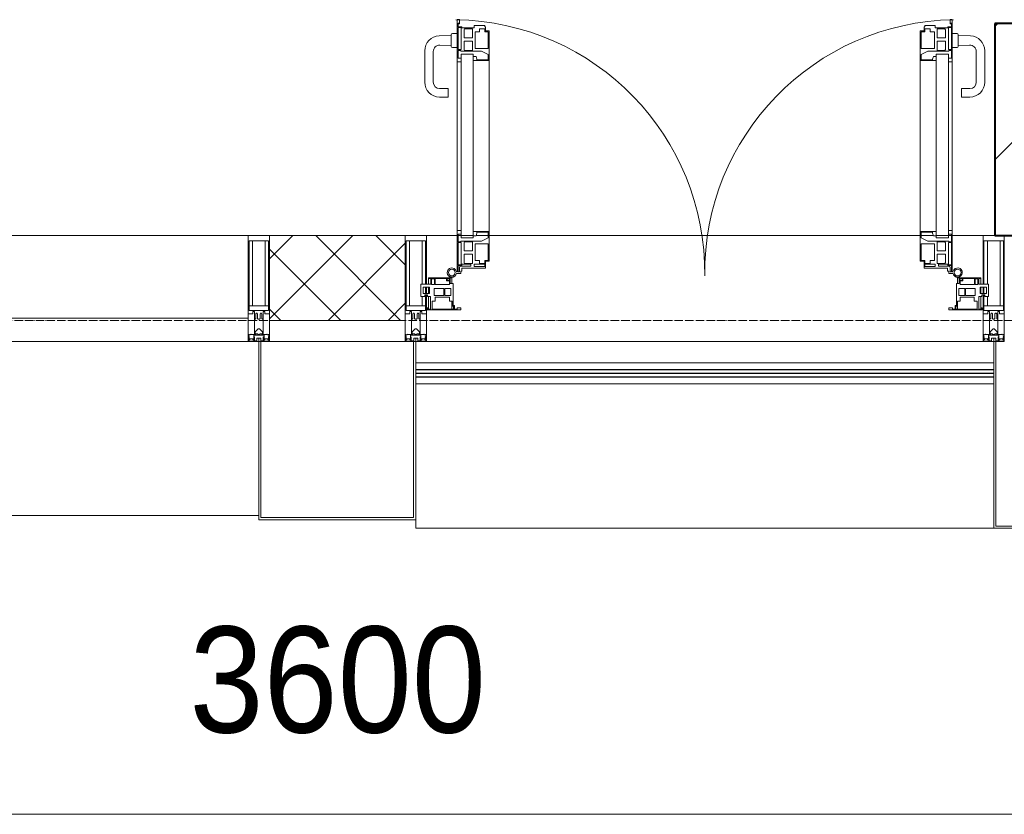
# Model space of a CAD drawing. Header units: millimetres. Extents: x -816133 to 919604, y 87941 to 147341.
# Tile 100 of 201: x -29801 to -27479, y 119409 to 121283. Entities that reach past the tile are written whole.
import ezdxf

# ---------------------------------------------------------------- set-up
doc = ezdxf.new("R2010")
doc.units = ezdxf.units.MM
doc.linetypes.add('ADSK_Линия сетки', pattern=[25, 20, -2.5, 0, -2.5])
for name, color, linetype, lineweight in [('A-010-D_DIM', 7, 'Continuous', 9), ('A-200-M_WALL', 7, 'Continuous', 18), ('A-200-M_WALL_PAT', 7, 'Continuous', 40), ('A-214-M_CURT_WALL', 7, 'Continuous', 18), ('A-215-M_CURT_PANEL', 7, 'Continuous', 18), ('A-280-M_COLUMN', 7, 'Continuous', 18), ('A-325-M_DOOR', 7, 'Continuous', 18), ('S-280-M_COLUMN', 7, 'Continuous', 18), ('Z-030-M_GRID', 7, 'Continuous', 9), ('Z-060-M_DETAIL', 7, 'Continuous', 18), ('Поручни', 252, 'Continuous', 5), ('СС-011-ПОЖ-СИГНАЛИЗАЦИЯ', 1, 'Continuous', 30)]:
    doc.layers.add(name, color=color, linetype=linetype, lineweight=lineweight)
doc.styles.add('Arial_3', font='arial.ttf', dxfattribs={"width": 0.9, "height": 500})

# ---------------------------------------------------------------- blocks, each defined once
blk = doc.blocks.new('10эт')
at = {"layer": 'S-280-M_COLUMN', "lineweight": 9}
h = blk.add_hatch(dxfattribs=at)
h.set_pattern_fill('FP_22', color=9, style=0, pattern_type=2)
h.set_pattern_definition([(45, (221501.7, 104051.05), (-314.309, 314.309), []), (45, (221816.03, 104051.05), (-314.309, 314.309), [555.625, -111.125, 3.353, -107.772])])
h.paths.add_polyline_path([(333301.7, 119651.1), (333301.7, 120151.1), (332801.7, 120151.1), (332801.7, 119651.1), (332990.5, 119651.1)])
at = {"layer": 'A-010-D_DIM', "color": 9, "lineweight": 20}
for p, q in [((329151.7, 118286.6), (333351.7, 118286.6)), ((332751.7, 118286.6), (336951.7, 118286.6))]:
    blk.add_line(p, q, dxfattribs=at)
at = {"layer": 'A-200-M_WALL', "color": 9, "lineweight": 9}
for p, q in [((331411.7, 119651.1), (331091.7, 119651.1)), ((331091.7, 119651.1), (331091.7, 119451.1)), ((331411.7, 119451.1), (331411.7, 119651.1)), ((331091.7, 119451.1), (331411.7, 119451.1))]:
    blk.add_line(p, q, dxfattribs=at)
at = {"layer": 'A-200-M_WALL_PAT', "color": 9, "linetype": 'Continuous', "lineweight": 5}
for p, q in [((331091.7, 119595.8), (331146.9, 119651.1)), ((331091.7, 119454.4), (331288.3, 119651.1)), ((331401, 119451.1), (331201, 119651.1)), ((331411.7, 119581.8), (331342.5, 119651.1)), ((331229.8, 119451.1), (331411.7, 119633)), ((331259.6, 119451.1), (331091.7, 119619)), ((331371.2, 119451.1), (331411.7, 119491.6)), ((331118.2, 119451.1), (331091.7, 119477.5))]:
    blk.add_line(p, q, dxfattribs=at)
at = {"layer": 'A-214-M_CURT_WALL', "color": 9, "lineweight": 5}
for p, q in [((331041.7, 119651.1), (329729.2, 119651.1)), ((331534.3, 119651.1), (331461.7, 119651.1)), ((331572, 119651.1), (331536.4, 119651.1)), ((331607.4, 119651.1), (331578.8, 119651.1)), ((332626.2, 119651.1), (331609.7, 119651.1)), ((332657.1, 119651.1), (332628.5, 119651.1)), ((332699.6, 119651.1), (332663.9, 119651.1)), ((332774.2, 119651.1), (332701.7, 119651.1)), ((332774.2, 119401.1), (331461.7, 119401.1))]:
    blk.add_line(p, q, dxfattribs=at)
at = {"layer": 'A-214-M_CURT_WALL', "color": 9, "lineweight": 5, "extrusion": (0, 0, -1)}
for p, q in [((331041.7, 119651.1), (331041.7, 119401.1)), ((331091.7, 119651.1), (331041.7, 119651.1)), ((331091.7, 119401.1), (331091.7, 119651.1)), ((331411.7, 119651.1), (331411.7, 119401.1)), ((331461.7, 119651.1), (331411.7, 119651.1)), ((331461.7, 119536.2), (331461.7, 119651.1)), ((332774.2, 119651.1), (332774.2, 119536.2)), ((332801.7, 119651.1), (332774.2, 119651.1)), ((332824.2, 119401.1), (332824.2, 119651.1)), ((331461.7, 119514.4), (331461.7, 119529.4)), ((332774.2, 119529.4), (332774.2, 119514.4)), ((331461.7, 119401.1), (331461.7, 119511.2)), ((332774.2, 119511.2), (332774.2, 119401.1)), ((331041.7, 119401.1), (331066.7, 119401.1)), ((331071.7, 119401.1), (331091.7, 119401.1)), ((331411.7, 119401.1), (331431.7, 119401.1)), ((331436.7, 119401.1), (331461.7, 119401.1)), ((332774.2, 119401.1), (332799.2, 119401.1)), ((332804.2, 119401.1), (332824.2, 119401.1))]:
    blk.add_line(p, q, dxfattribs=at)
at = {"layer": 'A-215-M_CURT_PANEL', "color": 9, "lineweight": 5}
for p, q in [((331472.1, 119536.2), (331448.7, 119536.2)), ((331448.7, 119536.2), (331448.7, 119507.7)), ((331453.8, 119514.4), (331453.8, 119529.4)), ((331453.8, 119529.4), (331468.8, 119529.4)), ((331517.7, 119551.1), (331466.7, 119551.1)), ((331466.7, 119551.1), (331466.7, 119549.6)), ((331466.7, 119549.6), (331472.1, 119549.6)), ((331466.7, 119549.6), (331466.7, 119536.2)), ((331466.7, 119529.4), (331466.7, 119514.4)), ((331468.8, 119529.4), (331468.8, 119514.4)), ((331472.1, 119549.6), (331472.1, 119536.2)), ((331473.7, 119535.6), (331473.7, 119549.3)), ((331473.7, 119549.3), (331480.7, 119549.3)), ((331480.7, 119535.6), (331473.7, 119535.6)), ((331480.7, 119549.3), (331480.7, 119535.6)), ((331482.1, 119535.3), (331482.1, 119549.5)), ((331482.1, 119549.5), (331509.1, 119549.5)), ((331516.1, 119535.3), (331482.1, 119535.3)), ((331509.1, 119549.5), (331509.1, 119543.9)), ((331509.1, 119543.9), (331516.1, 119543.9)), ((331510.4, 119549.8), (331516.4, 119549.8)), ((331510.4, 119545.5), (331510.4, 119549.8)), ((331516.4, 119545.5), (331510.4, 119545.5)), ((331516.1, 119543.9), (331516.1, 119535.3)), ((331516.4, 119549.8), (331516.4, 119545.5)), ((331517.7, 119537.6), (331517.7, 119551.1)), ((331521.7, 119551.1), (331517.7, 119551.1)), ((331524.7, 119537.6), (331517.7, 119537.6)), ((331521.7, 119537.6), (331521.7, 119551.1)), ((331524.7, 119485.9), (331524.7, 119537.6)), ((332718.2, 119537.6), (332711.2, 119537.6)), ((332711.2, 119537.6), (332711.2, 119485.9)), ((332714.2, 119551.1), (332714.2, 119537.6)), ((332718.2, 119551.1), (332714.2, 119551.1)), ((332769.2, 119551.1), (332718.2, 119551.1)), ((332718.2, 119551.1), (332718.2, 119537.6)), ((332719.5, 119545.5), (332719.5, 119549.8)), ((332719.5, 119549.8), (332725.5, 119549.8)), ((332725.5, 119545.5), (332719.5, 119545.5)), ((332719.8, 119535.3), (332719.8, 119543.9)), ((332719.8, 119543.9), (332726.8, 119543.9)), ((332753.8, 119535.3), (332719.8, 119535.3)), ((332725.5, 119549.8), (332725.5, 119545.5)), ((332726.8, 119543.9), (332726.8, 119549.5)), ((332726.8, 119549.5), (332753.8, 119549.5)), ((332753.8, 119549.5), (332753.8, 119535.3)), ((332755.2, 119549.3), (332762.2, 119549.3)), ((332755.2, 119535.6), (332755.2, 119549.3)), ((332762.2, 119535.6), (332755.2, 119535.6)), ((332762.2, 119549.3), (332762.2, 119535.6)), ((332763.8, 119536.2), (332763.8, 119549.6)), ((332763.8, 119549.6), (332769.2, 119549.6)), ((332787.2, 119536.2), (332763.8, 119536.2)), ((332767.1, 119529.4), (332782.1, 119529.4)), ((332767.1, 119514.4), (332767.1, 119529.4)), ((332769.2, 119549.6), (332769.2, 119551.1)), ((332769.2, 119536.2), (332769.2, 119549.6)), ((332769.2, 119514.4), (332769.2, 119529.4)), ((332782.1, 119529.4), (332782.1, 119514.4)), ((332787.2, 119507.7), (332787.2, 119536.2)), ((331448.7, 119507.7), (331457.7, 119507.7)), ((331468.8, 119514.4), (331453.8, 119514.4)), ((331457.7, 119507.7), (331457.7, 119511.2)), ((331457.7, 119511.2), (331464.7, 119511.2)), ((331464.7, 119511.2), (331464.7, 119507.7)), ((331464.7, 119507.7), (331471.7, 119507.7)), ((331466.7, 119507.7), (331466.7, 119477.8)), ((331471.7, 119507.7), (331471.7, 119477.8)), ((331480.1, 119509.8), (331480.1, 119526)), ((331480.1, 119526), (331502.8, 119526)), ((331502.8, 119509.8), (331480.1, 119509.8)), ((331482.7, 119496.6), (331482.7, 119506)), ((331482.7, 119506), (331515.9, 119506)), ((331502.8, 119526), (331502.8, 119509.8)), ((331505, 119509.8), (331505, 119526)), ((331505, 119526), (331519.3, 119526)), ((331519.3, 119509.8), (331505, 119509.8)), ((331515.9, 119506), (331515.9, 119496.6)), ((331519.3, 119526), (331519.3, 119509.8)), ((332716.7, 119526), (332730.9, 119526)), ((332716.7, 119509.8), (332716.7, 119526)), ((332730.9, 119509.8), (332716.7, 119509.8)), ((332720, 119496.6), (332720, 119506)), ((332720, 119506), (332753.2, 119506)), ((332730.9, 119526), (332730.9, 119509.8)), ((332733.1, 119526), (332755.8, 119526)), ((332733.1, 119509.8), (332733.1, 119526)), ((332755.8, 119509.8), (332733.1, 119509.8)), ((332753.2, 119506), (332753.2, 119496.6)), ((332755.8, 119526), (332755.8, 119509.8)), ((332764.2, 119477.8), (332764.2, 119507.7)), ((332764.2, 119507.7), (332771.2, 119507.7)), ((332782.1, 119514.4), (332767.1, 119514.4)), ((332769.2, 119477.8), (332769.2, 119507.7)), ((332771.2, 119507.7), (332771.2, 119511.2)), ((332771.2, 119511.2), (332778.2, 119511.2)), ((332778.2, 119511.2), (332778.2, 119507.7)), ((332778.2, 119507.7), (332787.2, 119507.7)), ((331475.5, 119477.4), (331475.5, 119496.6)), ((331475.5, 119496.6), (331482.7, 119496.6)), ((331515.9, 119496.6), (331522.2, 119496.6)), ((331521.7, 119477.2), (331521.7, 119496.6)), ((331522.2, 119496.6), (331522.2, 119490.1)), ((331522.2, 119490.1), (331523, 119489.3)), ((331523, 119489.3), (331523, 119484.2)), ((331523, 119484.2), (331526, 119484.2)), ((331527.7, 119485.9), (331524.7, 119485.9)), ((331526, 119484.2), (331526, 119477.4)), ((331527.7, 119477.6), (331527.7, 119485.9)), ((332711.2, 119485.9), (332708.2, 119485.9)), ((332708.2, 119485.9), (332708.2, 119477.6)), ((332709.9, 119477.4), (332709.9, 119484.2)), ((332709.9, 119484.2), (332712.9, 119484.2)), ((332712.9, 119489.3), (332713.7, 119490.1)), ((332712.9, 119484.2), (332712.9, 119489.3)), ((332713.7, 119490.1), (332713.7, 119496.6)), ((332713.7, 119496.6), (332720, 119496.6)), ((332714.2, 119496.6), (332714.2, 119477.2)), ((332753.2, 119496.6), (332760.4, 119496.6)), ((332760.4, 119496.6), (332760.4, 119477.4)), ((331465.2, 119480.5), (331463.7, 119480.5)), ((331463.7, 119480.5), (331463.7, 119475.6)), ((331463.7, 119475.6), (331542.7, 119475.6)), ((331465.2, 119477.8), (331465.2, 119480.5)), ((331471.7, 119477.8), (331465.2, 119477.8)), ((331526, 119477.4), (331475.5, 119477.4)), ((331534.1, 119477.6), (331527.7, 119477.6)), ((331542.7, 119480.6), (331534.1, 119480.6)), ((331534.1, 119480.6), (331534.1, 119477.6)), ((331542.7, 119475.6), (331542.7, 119480.6)), ((332701.8, 119480.6), (332693.2, 119480.6)), ((332693.2, 119480.6), (332693.2, 119475.6)), ((332693.2, 119475.6), (332772.2, 119475.6)), ((332701.8, 119477.6), (332701.8, 119480.6)), ((332708.2, 119477.6), (332701.8, 119477.6)), ((332760.4, 119477.4), (332709.9, 119477.4)), ((332770.7, 119477.8), (332764.2, 119477.8)), ((332772.2, 119480.5), (332770.7, 119480.5)), ((332770.7, 119480.5), (332770.7, 119477.8)), ((332772.2, 119475.6), (332772.2, 119480.5)), ((331041.7, 119456.1), (329729.2, 119456.1)), ((331041.7, 119401.1), (331041.7, 119456.1)), ((329729.2, 119401.1), (331041.7, 119401.1))]:
    blk.add_line(p, q, dxfattribs=at)
at = {"layer": 'A-280-M_COLUMN', "color": 9, "lineweight": 5}
for p, q in [((331066.7, 119401.1), (331071.7, 119401.1)), ((331066.7, 118981.1), (331066.7, 119401.1)), ((331071.7, 119401.1), (331071.7, 118986.1)), ((331411.7, 119401.1), (331091.7, 119401.1)), ((331431.7, 119401.1), (331436.7, 119401.1)), ((331431.7, 118986.1), (331431.7, 119401.1)), ((331436.7, 119401.1), (331436.7, 118981.1)), ((332799.2, 119401.1), (332804.2, 119401.1)), ((332799.2, 118961.1), (332799.2, 119401.1)), ((332804.2, 119401.1), (332804.2, 118966.1)), ((329704.2, 118991.1), (331066.7, 118991.1)), ((331436.7, 118981.1), (331066.7, 118981.1)), ((331071.7, 118986.1), (331431.7, 118986.1)), ((331436.7, 118961.1), (331436.7, 118981.1)), ((331436.7, 118961.1), (332799.2, 118961.1)), ((333304.2, 118961.1), (332799.2, 118961.1)), ((332804.2, 118966.1), (333299.2, 118966.1))]:
    blk.add_line(p, q, dxfattribs=at)
at = {"layer": 'A-325-M_DOOR', "color": 9, "lineweight": 5}
for p, q in [((331534.3, 120060.4), (331534.3, 120160)), ((331534.3, 120160), (331539.4, 120160)), ((331534.3, 120060.4), (331534.3, 120160)), ((331534.3, 120160), (331539.4, 120160)), ((331539.4, 120160), (331539.4, 120150)), ((331539.4, 120160), (331539.4, 120150)), ((332701.7, 120160), (332696.6, 120160)), ((332696.6, 120160), (332696.6, 120150)), ((332701.7, 120160), (332696.6, 120160)), ((332696.6, 120160), (332696.6, 120150)), ((332701.7, 120060.4), (332701.7, 120160)), ((332701.7, 120060.4), (332701.7, 120160)), ((331536.4, 120151.4), (331536.4, 120143.4)), ((331538.2, 120151.4), (331536.4, 120151.4)), ((331536.4, 120151.4), (331536.4, 120143.4)), ((331538.2, 120151.4), (331536.4, 120151.4)), ((331536.4, 120143.4), (331545.1, 120143.4)), ((331536.4, 120143.4), (331545.1, 120143.4)), ((331536.4, 120141.7), (331536.4, 120089.3)), ((331543.4, 120141.7), (331536.4, 120141.7)), ((331536.4, 120141.7), (331536.4, 120089.3)), ((331543.4, 120141.7), (331536.4, 120141.7)), ((331538.2, 120150), (331538.2, 120151.4)), ((331538.2, 120150), (331538.2, 120151.4)), ((331539.4, 120150), (331538.2, 120150)), ((331539.4, 120150), (331538.2, 120150)), ((331543.4, 120089.3), (331543.4, 120141.7)), ((331543.4, 120089.3), (331543.4, 120141.7)), ((331545.1, 120143.4), (331545.1, 120140.4)), ((331545.1, 120143.4), (331545.1, 120140.4)), ((331545.1, 120140.4), (331574.4, 120140.4)), ((331545.1, 120140.4), (331574.4, 120140.4)), ((331551.9, 120138.6), (331550.4, 120135.9)), ((331551.9, 120138.6), (331550.4, 120135.9)), ((331550.4, 120135.9), (331550.4, 120116.9)), ((331550.4, 120135.9), (331550.4, 120116.9)), ((331570.3, 120138.6), (331551.9, 120138.6)), ((331570.3, 120138.6), (331551.9, 120138.6)), ((331570.3, 120116.9), (331570.3, 120138.6)), ((331570.3, 120116.9), (331570.3, 120138.6)), ((331574.4, 120145.9), (331599.4, 120145.9)), ((331574.4, 120140.4), (331574.4, 120145.9)), ((331574.4, 120145.9), (331599.4, 120145.9)), ((331574.4, 120140.4), (331574.4, 120145.9)), ((331586.8, 120138.2), (331586.8, 120131.6)), ((331599.2, 120138.2), (331586.8, 120138.2)), ((331586.8, 120138.2), (331586.8, 120131.6)), ((331599.2, 120138.2), (331586.8, 120138.2)), ((331599.2, 120131.6), (331599.2, 120138.2)), ((331599.2, 120131.6), (331599.2, 120138.2)), ((331599.4, 120145.9), (331599.4, 120142.9)), ((331599.4, 120145.9), (331599.4, 120142.9)), ((331599.4, 120142.9), (331600.9, 120142.9)), ((331599.4, 120142.9), (331600.9, 120142.9)), ((331600.9, 120142.9), (331600.9, 120133.3)), ((331600.9, 120142.9), (331600.9, 120133.3)), ((331600.9, 120133.3), (331609.7, 120133.3)), ((331600.9, 120133.3), (331609.7, 120133.3)), ((331609.7, 120133.3), (331609.7, 120063.4)), ((331609.7, 120133.3), (331609.7, 120063.4)), ((332635.1, 120133.3), (332626.2, 120133.3)), ((332626.2, 120133.3), (332626.2, 120063.4)), ((332635.1, 120133.3), (332626.2, 120133.3)), ((332626.2, 120133.3), (332626.2, 120063.4)), ((332636.6, 120142.9), (332635.1, 120142.9)), ((332635.1, 120142.9), (332635.1, 120133.3)), ((332636.6, 120142.9), (332635.1, 120142.9)), ((332635.1, 120142.9), (332635.1, 120133.3)), ((332661.6, 120145.9), (332636.6, 120145.9)), ((332636.6, 120145.9), (332636.6, 120142.9)), ((332661.6, 120145.9), (332636.6, 120145.9)), ((332636.6, 120145.9), (332636.6, 120142.9)), ((332636.8, 120131.6), (332636.8, 120138.2)), ((332636.8, 120138.2), (332649.2, 120138.2)), ((332636.8, 120131.6), (332636.8, 120138.2)), ((332636.8, 120138.2), (332649.2, 120138.2)), ((332649.2, 120138.2), (332649.2, 120131.6)), ((332649.2, 120138.2), (332649.2, 120131.6)), ((332661.6, 120140.4), (332661.6, 120145.9)), ((332661.6, 120140.4), (332661.6, 120145.9)), ((332690.9, 120140.4), (332661.6, 120140.4)), ((332690.9, 120140.4), (332661.6, 120140.4)), ((332665.7, 120116.9), (332665.7, 120138.6)), ((332665.7, 120138.6), (332684, 120138.6)), ((332665.7, 120116.9), (332665.7, 120138.6)), ((332665.7, 120138.6), (332684, 120138.6)), ((332684, 120138.6), (332685.6, 120135.9)), ((332684, 120138.6), (332685.6, 120135.9)), ((332685.6, 120135.9), (332685.6, 120116.9)), ((332685.6, 120135.9), (332685.6, 120116.9)), ((332699.6, 120143.4), (332690.9, 120143.4)), ((332690.9, 120143.4), (332690.9, 120140.4)), ((332699.6, 120143.4), (332690.9, 120143.4)), ((332690.9, 120143.4), (332690.9, 120140.4)), ((332692.6, 120089.3), (332692.6, 120141.7)), ((332692.6, 120141.7), (332699.6, 120141.7)), ((332692.6, 120089.3), (332692.6, 120141.7)), ((332692.6, 120141.7), (332699.6, 120141.7)), ((332696.6, 120150), (332697.8, 120150)), ((332696.6, 120150), (332697.8, 120150)), ((332697.8, 120150), (332697.8, 120151.4)), ((332697.8, 120151.4), (332699.6, 120151.4)), ((332697.8, 120150), (332697.8, 120151.4)), ((332697.8, 120151.4), (332699.6, 120151.4)), ((332699.6, 120151.4), (332699.6, 120143.4)), ((332699.6, 120151.4), (332699.6, 120143.4)), ((332699.6, 120141.7), (332699.6, 120089.3)), ((332699.6, 120141.7), (332699.6, 120089.3)), ((331520.4, 120122.7), (331491.5, 120121.7)), ((331520.4, 120124.6), (331520.4, 120097.1)), ((331534.4, 120127.1), (331522.9, 120127.1)), ((331550.4, 120116.9), (331570.3, 120116.9)), ((331550.4, 120116.9), (331570.3, 120116.9)), ((331576.7, 120131.6), (331576.7, 120092.1)), ((331586.8, 120131.6), (331576.7, 120131.6)), ((331576.7, 120131.6), (331576.7, 120092.1)), ((331586.8, 120131.6), (331576.7, 120131.6)), ((331607.4, 120131.6), (331599.2, 120131.6)), ((331607.4, 120131.6), (331599.2, 120131.6)), ((331607.4, 120092.1), (331607.4, 120131.6)), ((331607.4, 120092.1), (331607.4, 120131.6)), ((332628.6, 120092.1), (332628.6, 120131.6)), ((332628.6, 120131.6), (332636.8, 120131.6)), ((332628.6, 120092.1), (332628.6, 120131.6)), ((332628.6, 120131.6), (332636.8, 120131.6)), ((332649.2, 120131.6), (332659.3, 120131.6)), ((332649.2, 120131.6), (332659.3, 120131.6)), ((332659.3, 120131.6), (332659.3, 120092.1)), ((332659.3, 120131.6), (332659.3, 120092.1)), ((332685.6, 120116.9), (332665.7, 120116.9)), ((332685.6, 120116.9), (332665.7, 120116.9)), ((332701.6, 120127.1), (332713.1, 120127.1)), ((332715.6, 120124.6), (332715.6, 120097.1)), ((332715.6, 120122.7), (332744.4, 120121.7)), ((331457.9, 120086.7), (331457.9, 120012.6)), ((331493.4, 120099.8), (331520.4, 120098.8)), ((331522.9, 120094.6), (331534.4, 120094.6)), ((331536.4, 120089.3), (331543.4, 120089.3)), ((331536.4, 120089.3), (331543.4, 120089.3)), ((331536.4, 120087.6), (331536.4, 120069.5)), ((331542.6, 120087.6), (331536.4, 120087.6)), ((331536.4, 120087.6), (331536.4, 120069.5)), ((331542.6, 120087.6), (331536.4, 120087.6)), ((331542.6, 120085.6), (331542.6, 120087.6)), ((331542.6, 120085.6), (331542.6, 120087.6)), ((331550.4, 120109), (331550.4, 120090)), ((331570.3, 120109), (331550.4, 120109)), ((331550.4, 120109), (331550.4, 120090)), ((331570.3, 120109), (331550.4, 120109)), ((331550.4, 120090), (331551.9, 120087.3)), ((331550.4, 120090), (331551.9, 120087.3)), ((331551.9, 120087.3), (331570.3, 120087.3)), ((331551.9, 120087.3), (331570.3, 120087.3)), ((331570.3, 120087.3), (331570.3, 120109)), ((331570.3, 120087.3), (331570.3, 120109)), ((331576.7, 120092.1), (331607.4, 120092.1)), ((331576.7, 120092.1), (331607.4, 120092.1)), ((332659.3, 120092.1), (332628.6, 120092.1)), ((332659.3, 120092.1), (332628.6, 120092.1)), ((332665.7, 120109), (332685.6, 120109)), ((332665.7, 120087.3), (332665.7, 120109)), ((332665.7, 120109), (332685.6, 120109)), ((332665.7, 120087.3), (332665.7, 120109)), ((332684, 120087.3), (332665.7, 120087.3)), ((332684, 120087.3), (332665.7, 120087.3)), ((332685.6, 120090), (332684, 120087.3)), ((332685.6, 120090), (332684, 120087.3)), ((332685.6, 120109), (332685.6, 120090)), ((332685.6, 120109), (332685.6, 120090)), ((332699.6, 120089.3), (332692.6, 120089.3)), ((332699.6, 120089.3), (332692.6, 120089.3)), ((332693.4, 120085.6), (332693.4, 120087.6)), ((332693.4, 120087.6), (332699.6, 120087.6)), ((332693.4, 120085.6), (332693.4, 120087.6)), ((332693.4, 120087.6), (332699.6, 120087.6)), ((332699.6, 120087.6), (332699.6, 120069.5)), ((332699.6, 120087.6), (332699.6, 120069.5)), ((332713.1, 120094.6), (332701.6, 120094.6)), ((332742.5, 120099.8), (332715.6, 120098.8)), ((332778.1, 120086.7), (332778.1, 120012.6)), ((331477.9, 120012.6), (331477.9, 120084.8)), ((331534.3, 119645.3), (331534.3, 120078.4)), ((331536.4, 120069.5), (331543.4, 120069.5)), ((331536.4, 120069.5), (331543.4, 120069.5)), ((331591.6, 120085.6), (331542.6, 120085.6)), ((331591.6, 120085.6), (331542.6, 120085.6)), ((331543.4, 120078.4), (331572, 120078.4)), ((331543.4, 119645.3), (331543.4, 120078.4)), ((331543.4, 120069.5), (331543.4, 120060.4)), ((331543.4, 120069.5), (331543.4, 120060.4)), ((331572, 120078.4), (331572, 119645.3)), ((331572, 120073), (331578.7, 120073)), ((331572, 120063.4), (331572, 120073)), ((331572, 120073), (331578.7, 120073)), ((331572, 120063.4), (331572, 120073)), ((331609.7, 120063.4), (331572, 120063.4)), ((331609.7, 120063.4), (331572, 120063.4)), ((331578.7, 120073), (331580.9, 120066.9)), ((331578.7, 120073), (331580.9, 120066.9)), ((331580.9, 120066.9), (331580.9, 120064.9)), ((331580.9, 120066.9), (331580.9, 120064.9)), ((331580.9, 120064.9), (331607.4, 120064.9)), ((331580.9, 120064.9), (331607.4, 120064.9)), ((331607.4, 120077.9), (331591.6, 120085.6)), ((331607.4, 120077.9), (331591.6, 120085.6)), ((331607.4, 120064.9), (331607.4, 120077.9)), ((331607.4, 120064.9), (331607.4, 120077.9)), ((331609.7, 120063.4), (331609.7, 119660.3)), ((332626.2, 120063.4), (332663.9, 120063.4)), ((332626.2, 120063.4), (332663.9, 120063.4)), ((332626.2, 120063.4), (332626.2, 119660.3)), ((332628.5, 120077.9), (332644.3, 120085.6)), ((332628.5, 120077.9), (332644.3, 120085.6)), ((332628.5, 120064.9), (332628.5, 120077.9)), ((332628.5, 120064.9), (332628.5, 120077.9)), ((332655.1, 120064.9), (332628.5, 120064.9)), ((332655.1, 120064.9), (332628.5, 120064.9)), ((332644.3, 120085.6), (332693.4, 120085.6)), ((332644.3, 120085.6), (332693.4, 120085.6)), ((332657.3, 120073), (332655.1, 120066.9)), ((332657.3, 120073), (332655.1, 120066.9)), ((332655.1, 120066.9), (332655.1, 120064.9)), ((332655.1, 120066.9), (332655.1, 120064.9)), ((332663.9, 120073), (332657.3, 120073)), ((332663.9, 120073), (332657.3, 120073)), ((332663.9, 120078.4), (332663.9, 119645.3)), ((332692.6, 120078.4), (332663.9, 120078.4)), ((332663.9, 120063.4), (332663.9, 120073)), ((332663.9, 120063.4), (332663.9, 120073)), ((332692.6, 119645.3), (332692.6, 120078.4)), ((332699.6, 120069.5), (332692.6, 120069.5)), ((332692.6, 120069.5), (332692.6, 120060.4)), ((332699.6, 120069.5), (332692.6, 120069.5)), ((332692.6, 120069.5), (332692.6, 120060.4)), ((332701.7, 119645.3), (332701.7, 120078.4)), ((332758.1, 120012.6), (332758.1, 120084.8)), ((331543.4, 120060.4), (331534.3, 120060.4)), ((331543.4, 120060.4), (331534.3, 120060.4)), ((332692.6, 120060.4), (332701.7, 120060.4)), ((332692.6, 120060.4), (332701.7, 120060.4)), ((331512.9, 119997.6), (331492.9, 119997.6)), ((331512.9, 119977.6), (331512.9, 119997.6)), ((332723.1, 119977.6), (332723.1, 119997.6)), ((332723.1, 119997.6), (332743.1, 119997.6)), ((331492.9, 119977.6), (331512.9, 119977.6)), ((332743.1, 119977.6), (332723.1, 119977.6)), ((331534.3, 119663.3), (331543.4, 119663.3)), ((331534.3, 119565.3), (331534.3, 119663.3)), ((331536.4, 119654.2), (331536.4, 119636.1)), ((331543.4, 119654.2), (331536.4, 119654.2)), ((331543.4, 119663.3), (331543.4, 119654.2)), ((331543.4, 119645.3), (331572, 119645.3)), ((331572, 119660.3), (331609.7, 119660.3)), ((331572, 119650.6), (331572, 119660.3)), ((331578.7, 119650.6), (331572, 119650.6)), ((331580.9, 119656.7), (331578.7, 119650.6)), ((331580.9, 119658.8), (331580.9, 119656.7)), ((331607.4, 119658.8), (331580.9, 119658.8)), ((331591.6, 119638.1), (331607.4, 119645.8)), ((331607.4, 119645.8), (331607.4, 119658.8)), ((331609.7, 119660.3), (331609.7, 119590.3)), ((332663.9, 119660.3), (332626.2, 119660.3)), ((332626.2, 119660.3), (332626.2, 119590.3)), ((332628.5, 119645.8), (332628.5, 119658.8)), ((332628.5, 119658.8), (332655.1, 119658.8)), ((332644.3, 119638.1), (332628.5, 119645.8)), ((332655.1, 119658.8), (332655.1, 119656.7)), ((332655.1, 119656.7), (332657.3, 119650.6)), ((332657.3, 119650.6), (332663.9, 119650.6)), ((332663.9, 119650.6), (332663.9, 119660.3)), ((332692.6, 119645.3), (332663.9, 119645.3)), ((332701.7, 119663.3), (332692.6, 119663.3)), ((332692.6, 119663.3), (332692.6, 119654.2)), ((332692.6, 119654.2), (332699.6, 119654.2)), ((332699.6, 119654.2), (332699.6, 119636.1)), ((332701.7, 119565.3), (332701.7, 119663.3)), ((331536.4, 119636.1), (331542.6, 119636.1)), ((331536.4, 119634.4), (331536.4, 119582)), ((331543.4, 119634.4), (331536.4, 119634.4)), ((331542.6, 119638.1), (331591.6, 119638.1)), ((331542.6, 119636.1), (331542.6, 119638.1)), ((331543.4, 119582), (331543.4, 119634.4)), ((331551.9, 119636.3), (331550.4, 119633.7)), ((331550.4, 119633.7), (331550.4, 119614.6)), ((331570.3, 119636.3), (331551.9, 119636.3)), ((331570.3, 119614.6), (331570.3, 119636.3)), ((331576.7, 119631.6), (331576.7, 119592.1)), ((331607.4, 119631.6), (331576.7, 119631.6)), ((331607.4, 119592), (331607.4, 119631.6)), ((332628.6, 119631.6), (332659.3, 119631.6)), ((332628.6, 119592), (332628.6, 119631.6)), ((332693.4, 119638.1), (332644.3, 119638.1)), ((332659.3, 119631.6), (332659.3, 119592.1)), ((332665.7, 119614.6), (332665.7, 119636.3)), ((332665.7, 119636.3), (332684, 119636.3)), ((332684, 119636.3), (332685.6, 119633.7)), ((332685.6, 119633.7), (332685.6, 119614.6)), ((332692.6, 119634.4), (332699.6, 119634.4)), ((332692.6, 119582), (332692.6, 119634.4)), ((332693.4, 119636.1), (332693.4, 119638.1)), ((332699.6, 119636.1), (332693.4, 119636.1)), ((332699.6, 119634.4), (332699.6, 119582)), ((331550.4, 119614.6), (331570.3, 119614.6)), ((331550.4, 119606.8), (331550.4, 119587.8)), ((331570.3, 119606.8), (331550.4, 119606.8)), ((331570.3, 119585.1), (331570.3, 119606.8)), ((332685.6, 119614.6), (332665.7, 119614.6)), ((332665.7, 119606.8), (332685.6, 119606.8)), ((332665.7, 119585.1), (332665.7, 119606.8)), ((332685.6, 119606.8), (332685.6, 119587.8)), ((331536.4, 119582), (331543.4, 119582)), ((331536.4, 119580.3), (331536.4, 119565.3)), ((331545.1, 119580.3), (331536.4, 119580.3)), ((331539.4, 119565.3), (331539.4, 119575.6)), ((331542.5, 119578.6), (331566.7, 119578.6)), ((331545.1, 119583.3), (331545.1, 119580.3)), ((331566.7, 119583.3), (331545.1, 119583.3)), ((331550.4, 119587.8), (331551.9, 119585.1)), ((331551.9, 119585.1), (331570.3, 119585.1)), ((331566.7, 119578.6), (331566.7, 119583.3)), ((331574.4, 119583.3), (331574.4, 119577.8)), ((331599.4, 119583.3), (331574.4, 119583.3)), ((331574.4, 119577.8), (331599.4, 119577.8)), ((331576.7, 119592.1), (331586.8, 119592.1)), ((331586.8, 119592.1), (331586.8, 119585.5)), ((331586.8, 119585.5), (331599.2, 119585.5)), ((331599.2, 119592), (331607.4, 119592)), ((331599.2, 119585.5), (331599.2, 119592)), ((331599.4, 119577.8), (331599.4, 119583.3)), ((331600.9, 119590.3), (331600.9, 119574.4)), ((331609.7, 119590.3), (331600.9, 119590.3)), ((332626.2, 119590.3), (332635.1, 119590.3)), ((332636.8, 119592), (332628.6, 119592)), ((332635.1, 119590.3), (332635.1, 119574.4)), ((332636.6, 119583.3), (332661.6, 119583.3)), ((332636.6, 119577.8), (332636.6, 119583.3)), ((332661.6, 119577.8), (332636.6, 119577.8)), ((332636.8, 119585.5), (332636.8, 119592)), ((332649.2, 119585.5), (332636.8, 119585.5)), ((332659.3, 119592.1), (332649.2, 119592.1)), ((332649.2, 119592.1), (332649.2, 119585.5)), ((332661.6, 119583.3), (332661.6, 119577.8)), ((332684, 119585.1), (332665.7, 119585.1)), ((332669.3, 119578.6), (332669.3, 119583.3)), ((332669.3, 119583.3), (332690.9, 119583.3)), ((332693.5, 119578.6), (332669.3, 119578.6)), ((332685.6, 119587.8), (332684, 119585.1)), ((332690.9, 119583.3), (332690.9, 119580.3)), ((332690.9, 119580.3), (332699.6, 119580.3)), ((332699.6, 119582), (332692.6, 119582)), ((332696.6, 119565.3), (332696.6, 119575.6)), ((332699.6, 119580.3), (332699.6, 119565.3)), ((331542.9, 119561.8), (331532.6, 119561.8)), ((331536.4, 119565.3), (331539.4, 119565.3)), ((331542.9, 119566.7), (331542.9, 119561.8)), ((331545.6, 119566.7), (331542.9, 119566.7)), ((331545.6, 119574.4), (331545.6, 119566.7)), ((331600.9, 119574.4), (331545.6, 119574.4)), ((332635.1, 119574.4), (332690.4, 119574.4)), ((332690.4, 119574.4), (332690.4, 119566.7)), ((332690.4, 119566.7), (332693.1, 119566.7)), ((332693.1, 119566.7), (332693.1, 119561.8)), ((332693.1, 119561.8), (332703.4, 119561.8)), ((332699.6, 119565.3), (332696.6, 119565.3))]:
    blk.add_line(p, q, dxfattribs=at)
for centre, radius, start, end in [((331521.7, 119563.7), 596.2, 359.296, 89.0613), ((332714.2, 119563.7), 596.2, 90.9387, 180.704), ((331492.9, 120086.7), 35, 92.1945, 180), ((331522.9, 120124.6), 2.5, 90, 180), ((332713.1, 120124.6), 2.5, 360, 90), ((332743.1, 120086.7), 35, 0, 87.8055), ((331492.9, 120084.8), 15, 87.8056, 180), ((331522.9, 120097.1), 2.5, 180, 270), ((332713.1, 120097.1), 2.5, 270, 360), ((332743.1, 120084.8), 15, 0, 92.1944), ((331492.9, 120012.6), 35, 180, 270), ((331492.9, 120012.6), 15, 180, 270), ((332743.1, 120012.6), 35, 270, 0), ((332743.1, 120012.6), 15, 270, 0), ((331542.5, 119575.6), 3, 90, 180), ((332693.5, 119575.6), 3, 0, 90), ((331521.7, 119563.7), 11, 16.047, 350.0284), ((331521.7, 119563.7), 8, 90, 270), ((331521.7, 119563.7), 8, 270, 90), ((331534.3, 119567.3), 2.03, 196.0721, 270), ((332701.7, 119567.3), 2.03, 270, 343.9279), ((332714.2, 119563.7), 11, 189.9716, 163.953), ((332714.2, 119563.7), 8, 90, 270), ((332714.2, 119563.7), 8, 270, 90)]:
    blk.add_arc(centre, radius, start, end, dxfattribs=at)
at = {"layer": 'S-280-M_COLUMN', "color": 9, "lineweight": 40}
for p, q in [((333301.7, 120151.1), (332801.7, 120151.1)), ((332801.7, 120151.1), (332801.7, 119651.1)), ((332801.7, 119651.1), (333301.7, 119651.1))]:
    blk.add_line(p, q, dxfattribs=at)
at = {"layer": 'Z-030-M_GRID', "color": 9, "linetype": 'ADSK_Линия сетки'}
blk.add_line((358421.7, 119451.1), (308438.4, 119451.1), dxfattribs=at)
at = {"layer": 'Z-060-M_DETAIL', "color": 9, "lineweight": 5}
for p, q in [((331041.7, 119466.3), (331041.7, 119651.1)), ((331041.7, 119651.1), (331066.7, 119651.1)), ((331091.7, 119651.1), (331066.7, 119651.1)), ((331091.7, 119466.3), (331091.7, 119651.1)), ((331411.7, 119466.3), (331411.7, 119651.1)), ((331411.7, 119651.1), (331436.7, 119651.1)), ((331461.7, 119651.1), (331436.7, 119651.1)), ((331461.7, 119536.2), (331461.7, 119651.1)), ((332774.2, 119536.2), (332774.2, 119651.1)), ((332774.2, 119651.1), (332799.2, 119651.1)), ((332824.2, 119651.1), (332799.2, 119651.1)), ((332824.2, 119466.3), (332824.2, 119651.1)), ((331043.7, 119638.4), (331066.7, 119638.4)), ((331043.7, 119638.4), (331043.7, 119474.6)), ((331051.8, 119485), (331051.8, 119638.4)), ((331089.7, 119638.4), (331066.7, 119638.4)), ((331081.6, 119485), (331081.6, 119638.4)), ((331089.7, 119638.4), (331089.7, 119474.6)), ((331413.7, 119638.4), (331436.7, 119638.4)), ((331413.7, 119638.4), (331413.7, 119474.6)), ((331421.8, 119485), (331421.8, 119638.4)), ((331459.7, 119638.4), (331436.7, 119638.4)), ((331451.6, 119536.2), (331451.6, 119638.4)), ((331459.7, 119638.4), (331459.7, 119536.2)), ((332776.2, 119638.4), (332799.2, 119638.4)), ((332776.2, 119638.4), (332776.2, 119536.2)), ((332784.3, 119536.2), (332784.3, 119638.4)), ((332822.2, 119638.4), (332799.2, 119638.4)), ((332814.1, 119485), (332814.1, 119638.4)), ((332822.2, 119638.4), (332822.2, 119474.6)), ((331459.7, 119529.4), (331459.7, 119514.4)), ((331461.7, 119514.4), (331461.7, 119529.4)), ((332774.2, 119514.4), (332774.2, 119529.4)), ((332776.2, 119529.4), (332776.2, 119514.4)), ((331451.6, 119485), (331451.6, 119507.7)), ((331459.7, 119511.2), (331459.7, 119474.6)), ((331461.7, 119466.3), (331461.7, 119511.2)), ((332774.2, 119466.3), (332774.2, 119511.2)), ((332776.2, 119511.2), (332776.2, 119474.6)), ((332784.3, 119485), (332784.3, 119507.7)), ((331066.7, 119485), (331043.7, 119485)), ((331066.7, 119485), (331089.7, 119485)), ((331436.7, 119485), (331413.7, 119485)), ((331436.7, 119485), (331459.7, 119485)), ((332799.2, 119485), (332776.2, 119485)), ((332799.2, 119485), (332822.2, 119485)), ((331052.7, 119466.3), (331041.7, 119466.3)), ((331066.2, 119474.6), (331043.7, 119474.6)), ((331052.7, 119472.3), (331052.7, 119466.3)), ((331056.7, 119472.3), (331052.7, 119472.3)), ((331056.7, 119454.1), (331056.7, 119472.3)), ((331059.7, 119466.3), (331060.9, 119468.3)), ((331059.7, 119466.3), (331059.7, 119455.7)), ((331062.6, 119468.3), (331060.9, 119468.3)), ((331062.6, 119468.3), (331063.8, 119466.1)), ((331063.8, 119466.1), (331063.8, 119455.7)), ((331067.2, 119474.6), (331089.7, 119474.6)), ((331070.9, 119468.3), (331069.6, 119466.1)), ((331069.6, 119466.1), (331069.6, 119455.7)), ((331070.9, 119468.3), (331072.6, 119468.3)), ((331073.8, 119466.3), (331072.6, 119468.3)), ((331073.8, 119466.3), (331073.8, 119455.7)), ((331076.7, 119472.3), (331080.7, 119472.3)), ((331076.7, 119454.1), (331076.7, 119472.3)), ((331080.7, 119472.3), (331080.7, 119466.3)), ((331080.7, 119466.3), (331091.7, 119466.3)), ((331422.7, 119466.3), (331411.7, 119466.3)), ((331436.2, 119474.6), (331413.7, 119474.6)), ((331422.7, 119472.3), (331422.7, 119466.3)), ((331426.7, 119472.3), (331422.7, 119472.3)), ((331426.7, 119454.1), (331426.7, 119472.3)), ((331429.7, 119466.3), (331430.9, 119468.3)), ((331429.7, 119466.3), (331429.7, 119455.7)), ((331432.6, 119468.3), (331430.9, 119468.3)), ((331432.6, 119468.3), (331433.8, 119466.1)), ((331433.8, 119466.1), (331433.8, 119455.7)), ((331437.2, 119474.6), (331459.7, 119474.6)), ((331440.9, 119468.3), (331439.6, 119466.1)), ((331439.6, 119466.1), (331439.6, 119455.7)), ((331440.9, 119468.3), (331442.6, 119468.3)), ((331443.8, 119466.3), (331442.6, 119468.3)), ((331443.8, 119466.3), (331443.8, 119455.7)), ((331446.7, 119472.3), (331450.7, 119472.3)), ((331446.7, 119454.1), (331446.7, 119472.3)), ((331450.7, 119472.3), (331450.7, 119466.3)), ((331450.7, 119466.3), (331461.7, 119466.3)), ((332785.2, 119466.3), (332774.2, 119466.3)), ((332798.7, 119474.6), (332776.2, 119474.6)), ((332785.2, 119472.3), (332785.2, 119466.3)), ((332789.2, 119472.3), (332785.2, 119472.3)), ((332789.2, 119454.1), (332789.2, 119472.3)), ((332792.2, 119466.3), (332793.4, 119468.3)), ((332792.2, 119466.3), (332792.2, 119455.7)), ((332795.1, 119468.3), (332793.4, 119468.3)), ((332795.1, 119468.3), (332796.3, 119466.1)), ((332796.3, 119466.1), (332796.3, 119455.7)), ((332799.7, 119474.6), (332822.2, 119474.6)), ((332803.4, 119468.3), (332802.1, 119466.1)), ((332802.1, 119466.1), (332802.1, 119455.7)), ((332803.4, 119468.3), (332805.1, 119468.3)), ((332806.3, 119466.3), (332805.1, 119468.3)), ((332806.3, 119466.3), (332806.3, 119455.7)), ((332809.2, 119472.3), (332813.2, 119472.3)), ((332809.2, 119454.1), (332809.2, 119472.3)), ((332813.2, 119472.3), (332813.2, 119466.3)), ((332813.2, 119466.3), (332824.2, 119466.3)), ((331058, 119454.1), (331056.7, 119454.1)), ((331056.7, 119454.1), (331056.7, 119418.1)), ((331058, 119454.1), (331059.7, 119455.7)), ((331065.4, 119454.1), (331063.8, 119455.7)), ((331066.7, 119454.1), (331065.4, 119454.1)), ((331066.7, 119454.1), (331068, 119454.1)), ((331068, 119454.1), (331069.6, 119455.7)), ((331075.4, 119454.1), (331073.8, 119455.7)), ((331075.4, 119454.1), (331076.7, 119454.1)), ((331076.7, 119454.1), (331076.7, 119418.1)), ((331428, 119454.1), (331426.7, 119454.1)), ((331426.7, 119454.1), (331426.7, 119418.1)), ((331428, 119454.1), (331429.7, 119455.7)), ((331435.4, 119454.1), (331433.8, 119455.7)), ((331436.7, 119454.1), (331435.4, 119454.1)), ((331436.7, 119454.1), (331438, 119454.1)), ((331438, 119454.1), (331439.6, 119455.7)), ((331445.4, 119454.1), (331443.8, 119455.7)), ((331445.4, 119454.1), (331446.7, 119454.1)), ((331446.7, 119454.1), (331446.7, 119418.1)), ((332790.5, 119454.1), (332789.2, 119454.1)), ((332789.2, 119454.1), (332789.2, 119418.1)), ((332790.5, 119454.1), (332792.2, 119455.7)), ((332797.9, 119454.1), (332796.3, 119455.7)), ((332799.2, 119454.1), (332797.9, 119454.1)), ((332799.2, 119454.1), (332800.5, 119454.1)), ((332800.5, 119454.1), (332802.1, 119455.7)), ((332807.9, 119454.1), (332806.3, 119455.7)), ((332807.9, 119454.1), (332809.2, 119454.1)), ((332809.2, 119454.1), (332809.2, 119418.1)), ((331042.9, 119415.6), (331041.7, 119415.3)), ((331041.7, 119401.1), (331041.7, 119415.3)), ((331044.4, 119418.1), (331042.9, 119418.1)), ((331042.9, 119418.1), (331042.9, 119415.6)), ((331044.2, 119411.6), (331042.9, 119415.6)), ((331044.4, 119418.1), (331044.4, 119417.1)), ((331044.4, 119417.1), (331045.4, 119417.1)), ((331047.7, 119418.7), (331045.4, 119417.1)), ((331048.3, 119417.7), (331047.7, 119418.7)), ((331059.3, 119417.7), (331048.3, 119417.7)), ((331054.5, 119410.1), (331054.5, 119415.9)), ((331054.5, 119415.9), (331066.7, 119415.9)), ((331056.7, 119418.1), (331059.2, 119418.1)), ((331058.2, 119424), (331065.2, 119431)), ((331058.2, 119419.5), (331058.2, 119424)), ((331059.2, 119419.5), (331058.2, 119419.5)), ((331059.2, 119418.1), (331059.2, 119419.5)), ((331059.3, 119419.1), (331059.3, 119417.7)), ((331064.1, 119419.1), (331059.3, 119419.1)), ((331064.1, 119419.1), (331064.1, 119417.9)), ((331064.1, 119417.9), (331066.7, 119417.9)), ((331065.2, 119431), (331066.7, 119431)), ((331068.2, 119431), (331066.7, 119431)), ((331069.3, 119417.9), (331066.7, 119417.9)), ((331066.7, 119415.9), (331066.7, 119417.9)), ((331066.7, 119415.9), (331066.7, 119417.9)), ((331078.9, 119415.9), (331066.7, 119415.9)), ((331075.2, 119424), (331068.2, 119431)), ((331069.3, 119419.1), (331069.3, 119417.9)), ((331069.3, 119419.1), (331074.1, 119419.1)), ((331074.1, 119419.1), (331074.1, 119417.7)), ((331074.1, 119417.7), (331085.1, 119417.7)), ((331074.2, 119419.5), (331075.2, 119419.5)), ((331074.2, 119418.1), (331074.2, 119419.5)), ((331076.7, 119418.1), (331074.2, 119418.1)), ((331075.2, 119419.5), (331075.2, 119424)), ((331078.9, 119410.1), (331078.9, 119415.9)), ((331085.1, 119417.7), (331085.7, 119418.7)), ((331085.7, 119418.7), (331088, 119417.1)), ((331089, 119417.1), (331088, 119417.1)), ((331089, 119418.1), (331089, 119417.1)), ((331089, 119418.1), (331090.6, 119418.1)), ((331089.2, 119411.6), (331090.6, 119415.6)), ((331090.6, 119418.1), (331090.6, 119415.6)), ((331090.6, 119415.6), (331091.7, 119415.3)), ((331091.7, 119401.1), (331091.7, 119415.3)), ((331412.9, 119415.6), (331411.7, 119415.3)), ((331411.7, 119401.1), (331411.7, 119415.3)), ((331414.4, 119418.1), (331412.9, 119418.1)), ((331412.9, 119418.1), (331412.9, 119415.6)), ((331414.2, 119411.6), (331412.9, 119415.6)), ((331414.4, 119418.1), (331414.4, 119417.1)), ((331414.4, 119417.1), (331415.4, 119417.1)), ((331417.7, 119418.7), (331415.4, 119417.1)), ((331418.3, 119417.7), (331417.7, 119418.7)), ((331429.3, 119417.7), (331418.3, 119417.7)), ((331424.5, 119410.1), (331424.5, 119415.9)), ((331424.5, 119415.9), (331436.7, 119415.9)), ((331426.7, 119418.1), (331429.2, 119418.1)), ((331428.2, 119424), (331435.2, 119431)), ((331428.2, 119419.5), (331428.2, 119424)), ((331429.2, 119419.5), (331428.2, 119419.5)), ((331429.2, 119418.1), (331429.2, 119419.5)), ((331429.3, 119419.1), (331429.3, 119417.7)), ((331434.1, 119419.1), (331429.3, 119419.1)), ((331434.1, 119419.1), (331434.1, 119417.9)), ((331434.1, 119417.9), (331436.7, 119417.9)), ((331435.2, 119431), (331436.7, 119431)), ((331438.2, 119431), (331436.7, 119431)), ((331439.3, 119417.9), (331436.7, 119417.9)), ((331436.7, 119415.9), (331436.7, 119417.9)), ((331436.7, 119415.9), (331436.7, 119417.9)), ((331448.9, 119415.9), (331436.7, 119415.9)), ((331445.2, 119424), (331438.2, 119431)), ((331439.3, 119419.1), (331439.3, 119417.9)), ((331439.3, 119419.1), (331444.1, 119419.1)), ((331444.1, 119419.1), (331444.1, 119417.7)), ((331444.1, 119417.7), (331455.1, 119417.7)), ((331444.2, 119419.5), (331445.2, 119419.5)), ((331444.2, 119418.1), (331444.2, 119419.5)), ((331446.7, 119418.1), (331444.2, 119418.1)), ((331445.2, 119419.5), (331445.2, 119424)), ((331448.9, 119410.1), (331448.9, 119415.9)), ((331455.1, 119417.7), (331455.7, 119418.7)), ((331455.7, 119418.7), (331458, 119417.1)), ((331459, 119417.1), (331458, 119417.1)), ((331459, 119418.1), (331459, 119417.1)), ((331459, 119418.1), (331460.6, 119418.1)), ((331459.2, 119411.6), (331460.6, 119415.6)), ((331460.6, 119418.1), (331460.6, 119415.6)), ((331460.6, 119415.6), (331461.7, 119415.3)), ((331461.7, 119401.1), (331461.7, 119415.3)), ((332775.4, 119415.6), (332774.2, 119415.3)), ((332774.2, 119401.1), (332774.2, 119415.3)), ((332776.9, 119418.1), (332775.4, 119418.1)), ((332775.4, 119418.1), (332775.4, 119415.6)), ((332776.7, 119411.6), (332775.4, 119415.6)), ((332776.9, 119418.1), (332776.9, 119417.1)), ((332776.9, 119417.1), (332777.9, 119417.1)), ((332780.2, 119418.7), (332777.9, 119417.1)), ((332780.8, 119417.7), (332780.2, 119418.7)), ((332791.8, 119417.7), (332780.8, 119417.7)), ((332787, 119410.1), (332787, 119415.9)), ((332787, 119415.9), (332799.2, 119415.9)), ((332789.2, 119418.1), (332791.7, 119418.1)), ((332790.7, 119424), (332797.7, 119431)), ((332790.7, 119419.5), (332790.7, 119424)), ((332791.7, 119419.5), (332790.7, 119419.5)), ((332791.7, 119418.1), (332791.7, 119419.5)), ((332791.8, 119419.1), (332791.8, 119417.7)), ((332796.6, 119419.1), (332791.8, 119419.1)), ((332796.6, 119419.1), (332796.6, 119417.9)), ((332796.6, 119417.9), (332799.2, 119417.9)), ((332797.7, 119431), (332799.2, 119431)), ((332800.7, 119431), (332799.2, 119431)), ((332801.8, 119417.9), (332799.2, 119417.9)), ((332799.2, 119415.9), (332799.2, 119417.9)), ((332799.2, 119415.9), (332799.2, 119417.9)), ((332811.4, 119415.9), (332799.2, 119415.9)), ((332807.7, 119424), (332800.7, 119431)), ((332801.8, 119419.1), (332801.8, 119417.9)), ((332801.8, 119419.1), (332806.6, 119419.1)), ((332806.6, 119419.1), (332806.6, 119417.7)), ((332806.6, 119417.7), (332817.6, 119417.7)), ((332806.7, 119419.5), (332807.7, 119419.5)), ((332806.7, 119418.1), (332806.7, 119419.5)), ((332809.2, 119418.1), (332806.7, 119418.1)), ((332807.7, 119419.5), (332807.7, 119424)), ((332811.4, 119410.1), (332811.4, 119415.9)), ((332817.6, 119417.7), (332818.2, 119418.7)), ((332818.2, 119418.7), (332820.5, 119417.1)), ((332821.5, 119417.1), (332820.5, 119417.1)), ((332821.5, 119418.1), (332821.5, 119417.1)), ((332821.5, 119418.1), (332823.1, 119418.1)), ((332821.7, 119411.6), (332823.1, 119415.6)), ((332823.1, 119418.1), (332823.1, 119415.6)), ((332823.1, 119415.6), (332824.2, 119415.3)), ((332824.2, 119401.1), (332824.2, 119415.3)), ((331041.7, 119401.1), (331066.7, 119401.1)), ((331044.2, 119411.6), (331043, 119410.9)), ((331043, 119402.4), (331043, 119410.9)), ((331043, 119402.4), (331054.9, 119402.4)), ((331043.5, 119411.2), (331044.2, 119409)), ((331044.2, 119409), (331044.2, 119405.5)), ((331045.4, 119405.5), (331044.2, 119405.5)), ((331045.4, 119405.5), (331045.4, 119407.6)), ((331045.4, 119407.6), (331052.5, 119407.6)), ((331052.5, 119407.6), (331052.5, 119405.5)), ((331053.5, 119405.5), (331052.5, 119405.5)), ((331053.5, 119405.5), (331054.5, 119408.3)), ((331054, 119408.7), (331055.4, 119412.4)), ((331054, 119408.7), (331054.9, 119407.9)), ((331054.9, 119402.4), (331054.9, 119407.9)), ((331056.2, 119412.3), (331055.5, 119412.4)), ((331056.2, 119402.6), (331056.2, 119412.3)), ((331061.9, 119402.6), (331056.2, 119402.6)), ((331066.7, 119409.1), (331061.9, 119409.1)), ((331061.9, 119402.6), (331061.9, 119409.1)), ((331066.7, 119401.1), (331066.7, 119409.1)), ((331066.7, 119409.1), (331071.5, 119409.1)), ((331066.7, 119401.1), (331066.7, 119409.1)), ((331091.7, 119401.1), (331066.7, 119401.1)), ((331071.5, 119402.6), (331071.5, 119409.1)), ((331071.5, 119402.6), (331077.2, 119402.6)), ((331077.2, 119412.3), (331078, 119412.4)), ((331077.2, 119402.6), (331077.2, 119412.3)), ((331079.4, 119408.7), (331078.1, 119412.4)), ((331079.4, 119408.7), (331078.5, 119407.9)), ((331078.5, 119402.4), (331078.5, 119407.9)), ((331090.4, 119402.4), (331078.5, 119402.4)), ((331079.9, 119405.5), (331078.9, 119408.3)), ((331079.9, 119405.5), (331080.9, 119405.5)), ((331088, 119407.6), (331080.9, 119407.6)), ((331080.9, 119407.6), (331080.9, 119405.5)), ((331088, 119405.5), (331088, 119407.6)), ((331088, 119405.5), (331089.2, 119405.5)), ((331089.2, 119411.6), (331090.4, 119410.9)), ((331089.9, 119411.2), (331089.2, 119409)), ((331089.2, 119409), (331089.2, 119405.5)), ((331090.4, 119402.4), (331090.4, 119410.9)), ((331411.7, 119401.1), (331436.7, 119401.1)), ((331414.2, 119411.6), (331413, 119410.9)), ((331413, 119402.4), (331413, 119410.9)), ((331413, 119402.4), (331424.9, 119402.4)), ((331413.5, 119411.2), (331414.2, 119409)), ((331414.2, 119409), (331414.2, 119405.5)), ((331415.4, 119405.5), (331414.2, 119405.5)), ((331415.4, 119405.5), (331415.4, 119407.6)), ((331415.4, 119407.6), (331422.5, 119407.6)), ((331422.5, 119407.6), (331422.5, 119405.5)), ((331423.5, 119405.5), (331422.5, 119405.5)), ((331423.5, 119405.5), (331424.5, 119408.3)), ((331424, 119408.7), (331425.4, 119412.4)), ((331424, 119408.7), (331424.9, 119407.9)), ((331424.9, 119402.4), (331424.9, 119407.9)), ((331426.2, 119412.3), (331425.5, 119412.4)), ((331426.2, 119402.6), (331426.2, 119412.3)), ((331431.9, 119402.6), (331426.2, 119402.6)), ((331436.7, 119409.1), (331431.9, 119409.1)), ((331431.9, 119402.6), (331431.9, 119409.1)), ((331436.7, 119401.1), (331436.7, 119409.1)), ((331436.7, 119409.1), (331441.5, 119409.1)), ((331436.7, 119401.1), (331436.7, 119409.1)), ((331461.7, 119401.1), (331436.7, 119401.1)), ((331441.5, 119402.6), (331441.5, 119409.1)), ((331441.5, 119402.6), (331447.2, 119402.6)), ((331447.2, 119412.3), (331448, 119412.4)), ((331447.2, 119402.6), (331447.2, 119412.3)), ((331449.4, 119408.7), (331448.1, 119412.4)), ((331449.4, 119408.7), (331448.5, 119407.9)), ((331448.5, 119402.4), (331448.5, 119407.9)), ((331460.4, 119402.4), (331448.5, 119402.4)), ((331449.9, 119405.5), (331448.9, 119408.3)), ((331449.9, 119405.5), (331450.9, 119405.5)), ((331458, 119407.6), (331450.9, 119407.6)), ((331450.9, 119407.6), (331450.9, 119405.5)), ((331458, 119405.5), (331458, 119407.6)), ((331458, 119405.5), (331459.2, 119405.5)), ((331459.2, 119411.6), (331460.4, 119410.9)), ((331459.9, 119411.2), (331459.2, 119409)), ((331459.2, 119409), (331459.2, 119405.5)), ((331460.4, 119402.4), (331460.4, 119410.9)), ((332774.2, 119401.1), (332799.2, 119401.1)), ((332776.7, 119411.6), (332775.5, 119410.9)), ((332775.5, 119402.4), (332775.5, 119410.9)), ((332775.5, 119402.4), (332787.4, 119402.4)), ((332776, 119411.2), (332776.7, 119409)), ((332776.7, 119409), (332776.7, 119405.5)), ((332777.9, 119405.5), (332776.7, 119405.5)), ((332777.9, 119405.5), (332777.9, 119407.6)), ((332777.9, 119407.6), (332785, 119407.6)), ((332785, 119407.6), (332785, 119405.5)), ((332786, 119405.5), (332785, 119405.5)), ((332786, 119405.5), (332787, 119408.3)), ((332786.5, 119408.7), (332787.9, 119412.4)), ((332786.5, 119408.7), (332787.4, 119407.9)), ((332787.4, 119402.4), (332787.4, 119407.9)), ((332788.7, 119412.3), (332788, 119412.4)), ((332788.7, 119402.6), (332788.7, 119412.3)), ((332794.4, 119402.6), (332788.7, 119402.6)), ((332799.2, 119409.1), (332794.4, 119409.1)), ((332794.4, 119402.6), (332794.4, 119409.1)), ((332799.2, 119401.1), (332799.2, 119409.1)), ((332799.2, 119409.1), (332804, 119409.1)), ((332799.2, 119401.1), (332799.2, 119409.1)), ((332824.2, 119401.1), (332799.2, 119401.1)), ((332804, 119402.6), (332804, 119409.1)), ((332804, 119402.6), (332809.7, 119402.6)), ((332809.7, 119412.3), (332810.5, 119412.4)), ((332809.7, 119402.6), (332809.7, 119412.3)), ((332811.9, 119408.7), (332810.6, 119412.4)), ((332811.9, 119408.7), (332811, 119407.9)), ((332811, 119402.4), (332811, 119407.9)), ((332822.9, 119402.4), (332811, 119402.4)), ((332812.4, 119405.5), (332811.4, 119408.3)), ((332812.4, 119405.5), (332813.4, 119405.5)), ((332820.5, 119407.6), (332813.4, 119407.6)), ((332813.4, 119407.6), (332813.4, 119405.5)), ((332820.5, 119405.5), (332820.5, 119407.6)), ((332820.5, 119405.5), (332821.7, 119405.5)), ((332821.7, 119411.6), (332822.9, 119410.9)), ((332822.4, 119411.2), (332821.7, 119409)), ((332821.7, 119409), (332821.7, 119405.5)), ((332822.9, 119402.4), (332822.9, 119410.9))]:
    blk.add_line(p, q, dxfattribs=at)
for centre, start, end in [((331066.2, 119474.1), 0, 90), ((331067.2, 119474.1), 90, 180), ((331436.2, 119474.1), 0, 90), ((331437.2, 119474.1), 90, 180), ((332798.7, 119474.1), 0, 90), ((332799.7, 119474.1), 90, 180)]:
    blk.add_arc(centre, 0.5, start, end, dxfattribs=at)
at = {"layer": 'Поручни', "color": 9, "lineweight": 5}
for p, q in [((332799.2, 119351.1), (331436.7, 119351.1)), ((332799.2, 119335.1), (331436.7, 119335.1)), ((332799.2, 119334.6), (331436.7, 119334.6)), ((332799.2, 119326.6), (331436.7, 119326.6)), ((332799.2, 119325.6), (331436.7, 119325.6)), ((332799.2, 119317.6), (331436.7, 119317.6)), ((332799.2, 119317.1), (331436.7, 119317.1)), ((331436.7, 119301.1), (332799.2, 119301.1))]:
    blk.add_line(p, q, dxfattribs=at)
at = {"layer": 'A-010-D_DIM', "color": 9, "lineweight": 30, "style": 'Arial_3', "width": 0.9}
blk.add_text('3600', height=250, dxfattribs=at).set_placement((330903, 118479.3))

msp = doc.modelspace()

# ---------------------------------------------------------------- block references
at = {"layer": 'СС-011-ПОЖ-СИГНАЛИЗАЦИЯ', "color": 9, "lineweight": 30}
msp.add_blockref('10эт', (-360303.7, 1122.9), dxfattribs=at)

doc.saveas('drawing.dxf')
